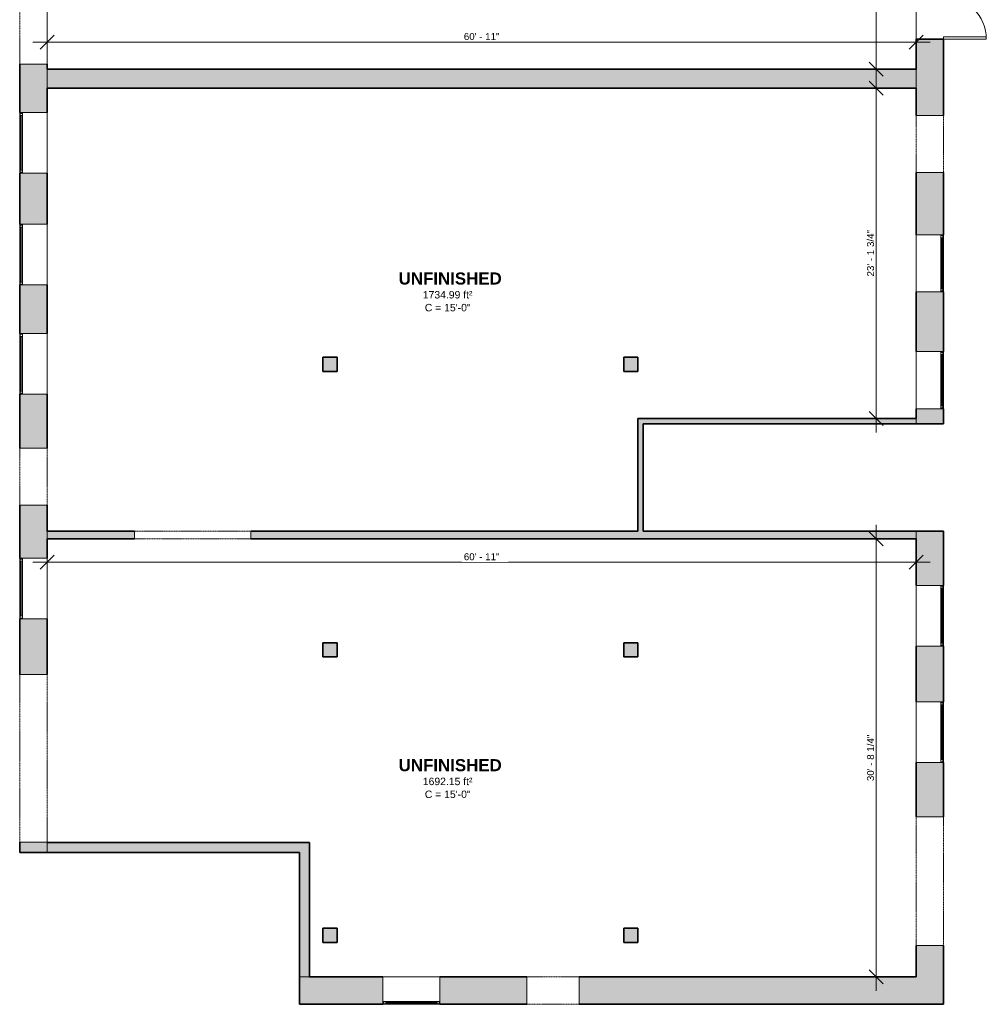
# Model space of a CAD drawing. Header units: inches. Extents: x -361 to 482, y -1192 to 1233.
# Tile 1 of 5: x -361 to 452, y -1192 to -365. Entities that reach past the tile are written whole.
import ezdxf

# ---------------------------------------------------------------- set-up
doc = ezdxf.new("R2010")
doc.units = ezdxf.units.IN
doc.header["$MEASUREMENT"] = 0
doc.linetypes.add('Overhead', pattern=[0.15625, 0.09375, -0.0625])
for name, color, linetype, lineweight in [('A-ANNO-DIMS', 211, 'Continuous', 9), ('A-ANNO-DIMS-100', 211, 'Continuous', 9), ('A-AREA-IDEN', 2, 'Continuous', 9), ('A-DETL-GENF', 92, 'Overhead', 9), ('A-DETL-MEDM', 33, 'Continuous', 9), ('A-DOOR', 31, 'Continuous', 9), ('A-FLOR', 192, 'Continuous', 9), ('A-GLAZ', 151, 'Continuous', 9), ('A-WALL', 113, 'Continuous', 9), ('A-WALL-PATT', 111, 'Continuous', 9)]:
    doc.layers.add(name, color=color, linetype=linetype, lineweight=lineweight)
doc.styles.add('Arial', font='arial.ttf', dxfattribs={"height": 6.25})
doc.styles.add('Arial_1', font='arial.ttf', dxfattribs={"height": 5.859375})
doc.styles.add('Arial_B', font='arialbd.ttf', dxfattribs={"height": 10.15625})
doc.dimstyles.new('Linear_-_1_5mm_Arial', dxfattribs={"dimscale": 12, "dimtxt": 5.978082, "dimasz": 0.984252, "dimexe": 0.984252, "dimexo": 0.656168, "dimgap": 0, "dimtad": 1, "dimrnd": 0.25, "dimzin": 1, "dimdsep": 46, "dimlunit": 4, "dimtxsty": 'Arial_1', "dimblk1": 'OBLIQUE', "dimblk2": 'OBLIQUE', "dimsah": 1, "dimcen": 0.09, "dimdle": 0.984252, "dimazin": 0, "dimtfac": 1, "dimtdec": 4, "dimtix": 1, "dimtmove": 0, "dimatfit": 3, "dimfxl": 1, "dimtvp": 1, "dimtfill": 1, "dimfrac": 2, "dimtolj": 1, "dimtzin": 0, "dimarcsym": 2})

# ---------------------------------------------------------------- blocks, each defined once
blk = doc.blocks.new('Planitar-Fixed - 24_ x 48_-2476529-Build A 1st Floor')
at = {"layer": 'A-GLAZ', "lineweight": 18}
for p, q in [((-24, 12.01), (-23.25, 12.01)), ((-23.25, 12.01), (-24, 12.01)), ((-24, 12.01), (-24, 9.78)), ((-23.25, 12.01), (-23.25, 9.78)), ((-23.25, 9.78), (-23.25, 12.01)), ((-23.25, 11.51), (-21.52, 11.51)), ((-21.52, 11.51), (-23.25, 11.51)), ((-23.25, 11.51), (-23.25, 9.78)), ((-23.25, 9.78), (-21.52, 9.78)), ((-21.52, 11.51), (-21.52, 9.78)), ((-21.52, 9.78), (-21.52, 11.51)), ((21.52, 11.51), (21.52, 9.78)), ((23.25, 11.51), (21.52, 11.51)), ((23.25, 11.51), (21.52, 11.51)), ((21.52, 11.51), (21.52, 9.78)), ((21.52, 9.78), (23.25, 9.78)), ((23.25, 12.01), (23.25, 9.78)), ((23.96, 12.01), (23.25, 12.01)), ((24, 12.01), (23.25, 12.01)), ((23.25, 12.01), (23.25, 9.78)), ((23.25, 9.78), (23.25, 11.51)), ((24, 9.78), (24, 12.01)), ((-24, -10.99), (-22.74, -10.99)), ((24, -10.99), (22.74, -10.99))]:
    blk.add_line(p, q, dxfattribs=at)
at = {"layer": 'A-GLAZ'}
for p, q in [((24, 9.78), (-24, 9.78)), ((-24, 9.78), (-24, -10.99)), ((-23.25, 12.01), (23.25, 12.01)), ((-21.52, 11.51), (21.52, 11.51)), ((24, -10.99), (24, 9.78)), ((-24, -10.99), (24, -10.99))]:
    blk.add_line(p, q, dxfattribs=at)
at = {"layer": 'A-GLAZ', "lineweight": 25}
blk.add_line((-21.52, 10.65), (21.52, 10.65), dxfattribs=at)
blk = doc.blocks.new('Planitar-Fixed - 24_ x 48_-2476463-Build A 1st Floor')
at = {"layer": 'A-GLAZ', "lineweight": 18}
for p, q in [((-25.5, 12.01), (-24.75, 12.01)), ((-24.75, 12.01), (-25.5, 12.01)), ((-25.5, 12.01), (-25.5, 9.78)), ((-24.75, 12.01), (-24.75, 9.78)), ((-24.75, 9.78), (-24.75, 12.01)), ((-24.75, 11.51), (-23.02, 11.51)), ((-23.02, 11.51), (-24.75, 11.51)), ((-24.75, 11.51), (-24.75, 9.78)), ((-24.75, 9.78), (-23.02, 9.78)), ((-23.02, 11.51), (-23.02, 9.78)), ((-23.02, 9.78), (-23.02, 11.51)), ((23.02, 11.51), (23.02, 9.78)), ((24.75, 11.51), (23.02, 11.51)), ((24.75, 11.51), (23.02, 11.51)), ((23.02, 11.51), (23.02, 9.78)), ((23.02, 9.78), (24.75, 9.78)), ((24.75, 12.01), (24.75, 9.78)), ((25.46, 12.01), (24.75, 12.01)), ((25.5, 12.01), (24.75, 12.01)), ((24.75, 12.01), (24.75, 9.78)), ((24.75, 9.78), (24.75, 11.51)), ((25.5, 9.78), (25.5, 12.01)), ((-25.5, -10.99), (-24.24, -10.99)), ((25.5, -10.99), (24.24, -10.99))]:
    blk.add_line(p, q, dxfattribs=at)
at = {"layer": 'A-GLAZ'}
for p, q in [((25.5, 9.78), (-25.5, 9.78)), ((-25.5, 9.78), (-25.5, -10.99)), ((-24.75, 12.01), (24.75, 12.01)), ((-23.02, 11.51), (23.02, 11.51)), ((25.5, -10.99), (25.5, 9.78)), ((-25.5, -10.99), (25.5, -10.99))]:
    blk.add_line(p, q, dxfattribs=at)
at = {"layer": 'A-GLAZ', "lineweight": 25}
blk.add_line((-23.02, 10.65), (23.02, 10.65), dxfattribs=at)
blk = doc.blocks.new('Planitar - Opening - 3_-8_ x 6_-8_-2478142-Build A 1st Floor')
at = {"layer": 'A-DETL-GENF'}
for p, q in [((21.68, 11.5), (-22.32, 11.5)), ((-22.32, -11.5), (21.68, -11.5))]:
    blk.add_line(p, q, dxfattribs=at)
at = {"layer": 'A-DETL-MEDM'}
for p, q in [((-22.32, 11.5), (-22.32, -11.5)), ((21.68, -11.5), (21.68, 11.5))]:
    blk.add_line(p, q, dxfattribs=at)
blk = doc.blocks.new('Planitar - Opening - 9_-0_ x 6_-8-2478174-Build A 1st Floor')
at = {"layer": 'A-DETL-GENF'}
for p, q in [((53.68, 11.5), (-54.32, 11.5)), ((-54.32, -11.5), (53.68, -11.5))]:
    blk.add_line(p, q, dxfattribs=at)
at = {"layer": 'A-DETL-MEDM'}
for p, q in [((-54.32, 11.5), (-54.32, -11.5)), ((53.68, -11.5), (53.68, 11.5))]:
    blk.add_line(p, q, dxfattribs=at)
blk = doc.blocks.new('Planitar - Opening - 8_-2_ x 6_-8-2476738-Build A 1st Floor')
at = {"layer": 'A-DETL-GENF'}
for p, q in [((48.68, 3.25), (-49.32, 3.25)), ((-49.32, -3.25), (48.68, -3.25))]:
    blk.add_line(p, q, dxfattribs=at)
at = {"layer": 'A-DETL-MEDM'}
for p, q in [((-49.32, 3.25), (-49.32, -3.25)), ((48.68, -3.25), (48.68, 3.25))]:
    blk.add_line(p, q, dxfattribs=at)
blk = doc.blocks.new('Planitar - Opening - 4_-0_ x 6_-8-2476796-Build A 1st Floor')
at = {"layer": 'A-DETL-GENF'}
for p, q in [((23.68, 11.5), (-24.32, 11.5)), ((-24.32, -11.5), (23.68, -11.5))]:
    blk.add_line(p, q, dxfattribs=at)
at = {"layer": 'A-DETL-MEDM'}
for p, q in [((-24.32, 11.5), (-24.32, -11.5)), ((23.68, -11.5), (23.68, 11.5))]:
    blk.add_line(p, q, dxfattribs=at)
blk = doc.blocks.new('Planitar - Opening - 4_-0_ x 6_-8-2478227-Build A 1st Floor')
at = {"layer": 'A-DETL-GENF'}
for p, q in [((23.68, 11.5), (-24.32, 11.5)), ((-24.32, -11.5), (23.68, -11.5))]:
    blk.add_line(p, q, dxfattribs=at)
at = {"layer": 'A-DETL-MEDM'}
for p, q in [((-24.32, 11.5), (-24.32, -11.5)), ((23.68, -11.5), (23.68, 11.5))]:
    blk.add_line(p, q, dxfattribs=at)
blk = doc.blocks.new('Planitar - Double Door_Flush Panel - 6_-0_ x 6_-8_-2483962-Build A 1st Floor')
at = {"layer": 'A-DOOR', "lineweight": 18}
for p, q in [((-36, 11.5), (-36, 47.5)), ((-36, 47.5), (-34.03, 47.5)), ((-34.03, 47.5), (-34.03, 11.5)), ((36, 47.5), (34.03, 47.5)), ((34.03, 47.5), (34.03, 11.5)), ((36, 11.5), (36, 47.5)), ((-34.03, 11.5), (-36, 11.5)), ((34.03, 11.5), (36, 11.5))]:
    blk.add_line(p, q, dxfattribs=at)
at = {"layer": 'A-DOOR'}
for centre, start, end in [((-36, 11.5), 0, 90), ((36, 11.5), 90, 180)]:
    blk.add_arc(centre, 36, start, end, dxfattribs=at)
blk = doc.blocks.new('Planitar - Opening - 11_-9_ x 6_-8-2478065-Build A 1st Floor')
at = {"layer": 'A-DETL-GENF'}
for p, q in [((70.18, 11.5), (-70.82, 11.5)), ((-70.82, -11.5), (70.18, -11.5))]:
    blk.add_line(p, q, dxfattribs=at)
at = {"layer": 'A-DETL-MEDM'}
for p, q in [((-70.82, 11.5), (-70.82, -11.5)), ((70.18, -11.5), (70.18, 11.5))]:
    blk.add_line(p, q, dxfattribs=at)
blk = doc.blocks.new('DIMBLOCK1-Build A 1st Floor')
at = {"layer": 'A-ANNO-DIMS-100', "lineweight": 35}
for p, q in [((-337.81, -820.89), (-331.91, -814.98)), ((393.19, -820.89), (399.09, -814.98)), ((-337.81, -820.89), (-343.72, -826.79)), ((393.19, -820.89), (387.28, -826.79))]:
    blk.add_line(p, q, dxfattribs=at)
at = {"layer": 'A-ANNO-DIMS-100'}
for p, q in [((-349.62, -820.89), (405, -820.89)), ((-337.81, -820.41), (-337.81, -832.7)), ((-337.81, -820.89), (-337.81, -820.41)), ((393.19, -820.41), (393.19, -832.7)), ((393.19, -820.89), (393.19, -820.41))]:
    blk.add_line(p, q, dxfattribs=at)
at = {"layer": 'A-ANNO-DIMS-100', "color": 0, "insert": (12.74, -813.28), "char_height": 5.859, "width": 35.8685, "attachment_point": 1, "line_spacing_factor": 0.941778, "style": 'Arial_1', "bg_fill": 3, "box_fill_scale": 1.25, "bg_fill_color": 256, "bg_fill_true_color": 13158600, "bg_fill_transparency": 0}
blk.add_mtext('60\' - 11"', dxfattribs=at)
blk = doc.blocks.new('_Oblique')
at = {"color": 0, "linetype": 'ByBlock', "lineweight": -2}
blk.add_line((-0.5, -0.5), (0.5, 0.5), dxfattribs=at)
blk = doc.blocks.new('DIMBLOCK2-Build A 1st Floor')
at = {"layer": 'A-ANNO-DIMS-100', "lineweight": 35}
for p, q in [((-337.81, -383.57), (-331.91, -377.67)), ((393.19, -383.57), (399.09, -377.67)), ((-337.81, -383.57), (-343.72, -389.48)), ((393.19, -383.57), (387.28, -389.48))]:
    blk.add_line(p, q, dxfattribs=at)
at = {"layer": 'A-ANNO-DIMS-100'}
for p, q in [((-349.62, -383.57), (405, -383.57)), ((-337.81, -383.1), (-337.81, -395.39)), ((-337.81, -383.57), (-337.81, -383.1)), ((393.19, -383.1), (393.19, -395.39)), ((393.19, -383.57), (393.19, -383.1))]:
    blk.add_line(p, q, dxfattribs=at)
at = {"layer": 'A-ANNO-DIMS-100', "color": 0, "insert": (12.74, -375.97), "char_height": 5.859, "width": 35.8685, "attachment_point": 1, "line_spacing_factor": 0.941778, "style": 'Arial_1', "bg_fill": 3, "box_fill_scale": 1.25, "bg_fill_color": 256, "bg_fill_true_color": 13158600, "bg_fill_transparency": 0}
blk.add_mtext('60\' - 11"', dxfattribs=at)
blk = doc.blocks.new('DIMBLOCK3-Build A 1st Floor')
at = {"layer": 'A-ANNO-DIMS-100'}
for p, q in [((359.49, -418.05), (359.49, 76.07)), ((359.01, 64.26), (371.3, 64.26)), ((359.49, 64.26), (359.01, 64.26)), ((359.01, -406.24), (371.3, -406.24)), ((359.49, -406.24), (359.01, -406.24))]:
    blk.add_line(p, q, dxfattribs=at)
at = {"layer": 'A-ANNO-DIMS-100', "lineweight": 35}
for p, q in [((359.49, 64.26), (353.58, 70.16)), ((359.49, 64.26), (365.39, 58.35)), ((359.49, -406.24), (353.58, -400.34)), ((359.49, -406.24), (365.39, -412.15))]:
    blk.add_line(p, q, dxfattribs=at)
at = {"layer": 'A-ANNO-DIMS-100', "color": 0, "insert": (351.88, -190.49), "char_height": 5.8594, "width": 46.7946, "attachment_point": 1, "rotation": 90, "line_spacing_factor": 0.941778, "style": 'Arial_1', "bg_fill": 3, "box_fill_scale": 1.25, "bg_fill_color": 256, "bg_fill_true_color": 13158600, "bg_fill_transparency": 0}
blk.add_mtext('39\' - 2 1/2"', dxfattribs=at)
blk = doc.blocks.new('DIMBLOCK4-Build A 1st Floor')
at = {"layer": 'A-ANNO-DIMS-100'}
for p, q in [((359.49, -711.8), (359.49, -410.43)), ((359.01, -422.24), (371.3, -422.24)), ((359.49, -422.24), (359.01, -422.24)), ((359.01, -699.99), (371.3, -699.99)), ((359.49, -699.99), (359.01, -699.99))]:
    blk.add_line(p, q, dxfattribs=at)
at = {"layer": 'A-ANNO-DIMS-100', "lineweight": 35}
for p, q in [((359.49, -422.24), (353.58, -416.34)), ((359.49, -422.24), (365.39, -428.15)), ((359.49, -699.99), (353.58, -694.09)), ((359.49, -699.99), (365.39, -705.9))]:
    blk.add_line(p, q, dxfattribs=at)
at = {"layer": 'A-ANNO-DIMS-100', "color": 0, "insert": (351.88, -580.62), "char_height": 5.8594, "width": 46.7946, "attachment_point": 1, "rotation": 90, "line_spacing_factor": 0.941778, "style": 'Arial_1', "bg_fill": 3, "box_fill_scale": 1.25, "bg_fill_color": 256, "bg_fill_true_color": 13158600, "bg_fill_transparency": 0}
blk.add_mtext('23\' - 1 3/4"', dxfattribs=at)
blk = doc.blocks.new('DIMBLOCK5-Build A 1st Floor')
at = {"layer": 'A-ANNO-DIMS-100'}
for p, q in [((359.49, -1181.3), (359.49, -789.43)), ((359.01, -801.24), (371.3, -801.24)), ((359.49, -801.24), (359.01, -801.24)), ((359.01, -1169.49), (371.3, -1169.49)), ((359.49, -1169.49), (359.01, -1169.49))]:
    blk.add_line(p, q, dxfattribs=at)
at = {"layer": 'A-ANNO-DIMS-100', "lineweight": 35}
for p, q in [((359.49, -801.24), (353.58, -795.34)), ((359.49, -801.24), (365.39, -807.15)), ((359.49, -1169.49), (353.58, -1163.59)), ((359.49, -1169.49), (365.39, -1175.4))]:
    blk.add_line(p, q, dxfattribs=at)
at = {"layer": 'A-ANNO-DIMS-100', "color": 0, "insert": (351.88, -1004.87), "char_height": 5.8594, "width": 46.7946, "attachment_point": 1, "rotation": 90, "line_spacing_factor": 0.941778, "style": 'Arial_1', "bg_fill": 3, "box_fill_scale": 1.25, "bg_fill_color": 256, "bg_fill_true_color": 13158600, "bg_fill_transparency": 0}
blk.add_mtext('30\' - 8 1/4"', dxfattribs=at)

msp = doc.modelspace()

# ---------------------------------------------------------------- hatches: boundary and pattern name
at = {"layer": 'A-WALL'}
for points in [[(-93.814, -660.493), (-93.814, -648.493), (-105.814, -648.493), (-105.814, -660.493)], [(159.186, -660.493), (159.186, -648.493), (147.186, -648.493), (147.186, -660.493)], [(-93.814, -900.493), (-93.814, -888.493), (-105.814, -888.493), (-105.814, -900.493)], [(159.186, -900.493), (159.186, -888.493), (147.186, -888.493), (147.186, -900.493)], [(-93.814, -1140.493), (-93.814, -1128.493), (-105.814, -1128.493), (-105.814, -1140.493)], [(159.186, -1140.493), (159.186, -1128.493), (147.186, -1128.493), (147.186, -1140.493)]]:
    msp.add_hatch(color=8, dxfattribs=at).paths.add_polyline_path(points, flags=0)
at = {"layer": 'A-WALL-PATT', "transparency": 33554560}
h = msp.add_hatch(color=8, dxfattribs=at)
h.paths.add_polyline_path([(416.186, -699.993), (416.186, -691.772), (393.186, -691.772), (393.186, -699.993), (413.954, -699.993)], flags=0)
h.paths.add_polyline_path([(413.954, -643.772), (416.186, -643.772), (416.186, -593.503), (393.186, -593.503), (393.186, -643.772)], flags=0)
h.paths.add_polyline_path([(393.186, -545.503), (416.186, -545.503), (416.186, -493.243), (393.186, -493.243)], flags=0)
h.paths.add_polyline_path([(416.186, -445.243), (416.186, -381.243), (393.186, -381.243), (393.186, -445.243)], flags=0)
h.paths.add_polyline_path([(413.954, -309.243), (416.186, -309.243), (416.186, -228.243), (393.186, -228.243), (393.186, -309.243)], flags=0)
h.paths.add_polyline_path([(393.186, -168.243), (416.186, -168.243), (416.186, -120.243), (393.186, -120.243)], flags=0)
h.paths.add_polyline_path([(416.186, -60.243), (416.186, -12.243), (393.186, -12.243), (393.186, -60.243), (413.954, -60.243)], flags=0)
h.paths.add_polyline_path([(416.186, 47.757), (416.186, 415.507), (393.186, 415.507), (393.186, 47.757), (413.954, 47.757)], flags=0)
h.paths.add_polyline_path([(416.186, 463.507), (416.186, 606.007), (393.186, 606.007), (393.186, 463.507)], flags=0)
h.paths.add_polyline_path([(413.954, 657.007), (416.186, 657.007), (416.186, 693.239), (393.186, 693.239), (393.186, 657.007)], flags=0)
h.paths.add_polyline_path([(416.186, 744.239), (416.186, 780.239), (393.186, 780.239), (393.186, 744.239), (413.954, 744.239)], flags=0)
h.paths.add_polyline_path([(416.186, 831.239), (416.186, 863.507), (393.186, 863.507), (393.186, 831.239), (413.954, 831.239)], flags=0)
h.paths.add_polyline_path([(416.186, 914.507), (416.186, 955.007), (393.186, 955.007), (393.186, 914.507), (413.954, 914.507)], flags=0)
h.paths.add_polyline_path([(393.186, 1087.007), (416.186, 1087.007), (416.186, 1175.507), (393.186, 1175.507), (393.186, 1152.507)], flags=0)
h = msp.add_hatch(color=8, dxfattribs=at)
h.paths.add_polyline_path([(-337.814, -1056.493), (-337.814, -1056.243), (-360.814, -1056.243), (-360.814, -1056.493)], flags=0)
h.paths.add_polyline_path([(-337.814, -915.243), (-337.814, -868.493), (-360.814, -868.493), (-360.814, -915.243), (-358.581, -915.243)], flags=0)
h.paths.add_polyline_path([(-337.814, -817.493), (-337.814, -772.993), (-360.814, -772.993), (-360.814, -817.493), (-358.581, -817.493)], flags=0)
h.paths.add_polyline_path([(-358.581, -724.993), (-337.814, -724.993), (-337.814, -679.493), (-360.814, -679.493), (-360.814, -724.993)], flags=0)
h.paths.add_polyline_path([(-360.814, -628.493), (-337.814, -628.493), (-337.814, -587.743), (-360.814, -587.743)], flags=0)
h.paths.add_polyline_path([(-360.814, -536.743), (-337.814, -536.743), (-337.814, -493.743), (-360.814, -493.743)], flags=0)
h.paths.add_polyline_path([(-337.814, -442.743), (-337.814, -402.243), (-360.814, -402.243), (-360.814, -442.743), (-358.581, -442.743)], flags=0)
h.paths.add_polyline_path([(-358.581, -354.243), (-337.814, -354.243), (-337.814, -306.243), (-360.814, -306.243), (-360.814, -354.243)], flags=0)
h.paths.add_polyline_path([(-360.814, -255.243), (-337.814, -255.243), (-337.814, -211.743), (-360.814, -211.743)], flags=0)
for points in [[(393.186, -422.243), (393.186, -406.243), (-337.814, -406.243), (-337.814, -422.243), (324.915, -422.243)], [(416.186, -704.493), (416.186, -699.993), (159.186, -699.993), (159.186, -704.493), (324.915, -704.493)], [(163.686, -794.743), (163.686, -704.493), (159.186, -704.493), (159.186, -794.743)], [(-125.564, -1064.993), (-125.564, -1056.493), (-360.814, -1056.493), (-360.814, -1064.993), (-272.353, -1064.993)], [(-117.064, -1169.493), (-117.064, -1056.493), (-125.564, -1056.493), (-125.564, -1169.493)]]:
    msp.add_hatch(color=8, dxfattribs=at).paths.add_polyline_path(points, flags=0)
h = msp.add_hatch(color=8, dxfattribs=at)
h.paths.add_polyline_path([(393.186, -801.243), (393.186, -794.743), (-166.314, -794.743), (-166.314, -801.243), (324.915, -801.243)], flags=0)
h.paths.add_polyline_path([(-264.314, -801.243), (-264.314, -794.743), (-337.814, -794.743), (-337.814, -801.243), (-272.353, -801.243)], flags=0)
h = msp.add_hatch(color=8, dxfattribs=at)
h.paths.add_polyline_path([(393.186, -1169.493), (416.186, -1169.493), (416.186, -1142.993), (393.186, -1142.993)], flags=0)
h.paths.add_polyline_path([(393.186, -1034.993), (416.186, -1034.993), (416.186, -989.272), (393.186, -989.272)], flags=0)
h.paths.add_polyline_path([(416.186, -938.272), (416.186, -891.272), (393.186, -891.272), (393.186, -938.272), (413.954, -938.272)], flags=0)
h.paths.add_polyline_path([(393.186, -840.272), (416.186, -840.272), (416.186, -794.743), (393.186, -794.743), (393.186, -801.243)], flags=0)
h = msp.add_hatch(color=8, dxfattribs=at)
h.paths.add_polyline_path([(416.186, -1192.493), (416.186, -1169.493), (109.686, -1169.493), (109.686, -1192.493)], flags=0)
h.paths.add_polyline_path([(-7.314, -1192.493), (65.686, -1192.493), (65.686, -1169.493), (-7.314, -1169.493), (-7.314, -1190.261)], flags=0)
h.paths.add_polyline_path([(-55.314, -1192.493), (-55.314, -1169.493), (-125.564, -1169.493), (-125.564, -1192.493)], flags=0)

# ---------------------------------------------------------------- linework, layer by layer
at = {"layer": 'A-FLOR'}
for p, q in [((393.186, -422.243), (393.186, -60.243)), ((-337.814, -205.743), (-337.814, -422.243)), ((393.186, -704.493), (393.186, -699.993)), ((-337.814, -794.743), (-337.814, -801.243)), ((393.186, -801.243), (393.186, -794.743)), ((-337.814, -1056.493), (-337.814, -1064.993)), ((-125.564, -1169.493), (-117.064, -1169.493))]:
    msp.add_line(p, q, dxfattribs=at)
at = {"layer": 'A-WALL', "lineweight": 35}
for p, q in [((416.186, -381.243), (393.186, -381.243)), ((393.186, -381.243), (393.186, -406.243)), ((416.186, -445.243), (416.186, -381.243)), ((-360.814, -402.243), (-360.814, -442.743)), ((-337.814, -406.243), (-337.814, -402.243)), ((393.186, -406.243), (-337.814, -406.243)), ((-337.814, -422.243), (393.186, -422.243)), ((-337.814, -442.743), (-337.814, -422.243)), ((393.186, -422.243), (393.186, -445.243)), ((-360.814, -493.743), (-360.814, -536.743)), ((-337.814, -536.743), (-337.814, -493.743)), ((393.186, -493.243), (393.186, -545.503)), ((416.186, -545.503), (416.186, -493.243)), ((-360.814, -587.743), (-360.814, -628.493)), ((-337.814, -628.493), (-337.814, -587.743)), ((393.186, -593.503), (393.186, -643.772)), ((416.186, -643.772), (416.186, -593.503)), ((-93.814, -648.493), (-105.814, -648.493)), ((-105.814, -648.493), (-105.814, -660.493)), ((-93.814, -660.493), (-93.814, -648.493)), ((159.186, -648.493), (147.186, -648.493)), ((147.186, -648.493), (147.186, -660.493)), ((159.186, -660.493), (159.186, -648.493)), ((-105.814, -660.493), (-93.814, -660.493)), ((147.186, -660.493), (159.186, -660.493)), ((-360.814, -679.493), (-360.814, -724.993)), ((-337.814, -724.993), (-337.814, -679.493)), ((393.186, -691.772), (393.186, -699.993)), ((416.186, -704.493), (416.186, -691.772)), ((393.186, -699.993), (159.186, -699.993)), ((159.186, -699.993), (159.186, -794.743)), ((163.686, -704.493), (416.186, -704.493)), ((163.686, -794.743), (163.686, -704.493)), ((-360.814, -772.993), (-360.814, -817.493)), ((-337.814, -794.743), (-337.814, -772.993)), ((-264.314, -794.743), (-337.814, -794.743)), ((-337.814, -801.243), (-264.314, -801.243)), ((-337.814, -817.493), (-337.814, -801.243)), ((159.186, -794.743), (-166.314, -794.743)), ((-166.314, -801.243), (393.186, -801.243)), ((416.186, -794.743), (163.686, -794.743)), ((393.186, -801.243), (393.186, -840.272)), ((416.186, -840.272), (416.186, -794.743)), ((-360.814, -868.493), (-360.814, -915.243)), ((-337.814, -915.243), (-337.814, -868.493)), ((-93.814, -888.493), (-105.814, -888.493)), ((-105.814, -888.493), (-105.814, -900.493)), ((-93.814, -900.493), (-93.814, -888.493)), ((159.186, -888.493), (147.186, -888.493)), ((147.186, -888.493), (147.186, -900.493)), ((159.186, -900.493), (159.186, -888.493)), ((393.186, -891.272), (393.186, -938.272)), ((416.186, -938.272), (416.186, -891.272)), ((-105.814, -900.493), (-93.814, -900.493)), ((147.186, -900.493), (159.186, -900.493)), ((393.186, -989.272), (393.186, -1034.993)), ((416.186, -1034.993), (416.186, -989.272)), ((-360.814, -1056.243), (-360.814, -1064.993)), ((-337.814, -1056.493), (-337.814, -1056.243)), ((-117.064, -1056.493), (-337.814, -1056.493)), ((-117.064, -1169.493), (-117.064, -1056.493)), ((-360.814, -1064.993), (-125.564, -1064.993)), ((-125.564, -1064.993), (-125.564, -1192.493)), ((-93.814, -1128.493), (-105.814, -1128.493)), ((-105.814, -1128.493), (-105.814, -1140.493)), ((-93.814, -1140.493), (-93.814, -1128.493)), ((159.186, -1128.493), (147.186, -1128.493)), ((147.186, -1128.493), (147.186, -1140.493)), ((159.186, -1140.493), (159.186, -1128.493)), ((-105.814, -1140.493), (-93.814, -1140.493)), ((147.186, -1140.493), (159.186, -1140.493)), ((393.186, -1142.993), (393.186, -1169.493)), ((416.186, -1192.493), (416.186, -1142.993)), ((-55.314, -1169.493), (-117.064, -1169.493)), ((65.686, -1169.493), (-7.314, -1169.493)), ((393.186, -1169.493), (109.686, -1169.493)), ((-125.564, -1192.493), (-55.314, -1192.493)), ((-7.314, -1192.493), (65.686, -1192.493)), ((109.686, -1192.493), (416.186, -1192.493))]:
    msp.add_line(p, q, dxfattribs=at)
at = {"layer": 'A-WALL'}
for p, q in [((-166.314, -801.243), (-166.314, -794.743)), ((109.686, -1192.493), (109.686, -1169.493))]:
    msp.add_line(p, q, dxfattribs=at)

# ---------------------------------------------------------------- block references
at = {"layer": 'A-DOOR'}
for name, p, rotation in [('Planitar - Double Door_Flush Panel - 6_-0_ x 6_-8_-2483962-Build A 1st Floor', (404.686, -345.243), 269.9999999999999), ('Planitar - Opening - 4_-0_ x 6_-8-2476796-Build A 1st Floor', (-349.314, -378.565), 269.9999999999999), ('Planitar - Opening - 4_-0_ x 6_-8-2478227-Build A 1st Floor', (404.686, -469.565), 269.9999999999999), ('Planitar - Opening - 4_-0_ x 6_-8-2476796-Build A 1st Floor', (-349.314, -749.315), 269.9999999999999), ('Planitar - Opening - 8_-2_ x 6_-8-2476738-Build A 1st Floor', (-215.636, -797.993), 180), ('Planitar - Opening - 11_-9_ x 6_-8-2478065-Build A 1st Floor', (-349.314, -986.065), 269.9999999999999), ('Planitar - Opening - 9_-0_ x 6_-8-2478174-Build A 1st Floor', (404.686, -1088.67), 89.99999999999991)]:
    msp.add_blockref(name, p, dxfattribs=dict(at, rotation=rotation))
msp.add_blockref('Planitar - Opening - 3_-8_ x 6_-8_-2478142-Build A 1st Floor', (88.009, -1180.993), dxfattribs=at)
at = {"layer": 'A-GLAZ'}
for name, p, rotation in [('Planitar-Fixed - 24_ x 48_-2476463-Build A 1st Floor', (-348.802, -468.243), 89.99999999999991), ('Planitar-Fixed - 24_ x 48_-2476463-Build A 1st Floor', (-348.802, -562.243), 89.99999999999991), ('Planitar-Fixed - 24_ x 48_-2476529-Build A 1st Floor', (404.175, -569.503), 269.9999999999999), ('Planitar-Fixed - 24_ x 48_-2476463-Build A 1st Floor', (-348.802, -653.993), 89.99999999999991), ('Planitar-Fixed - 24_ x 48_-2476529-Build A 1st Floor', (404.175, -667.772), 269.9999999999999), ('Planitar-Fixed - 24_ x 48_-2476463-Build A 1st Floor', (-348.802, -842.993), 89.99999999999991), ('Planitar-Fixed - 24_ x 48_-2476463-Build A 1st Floor', (404.175, -865.772), 269.9999999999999), ('Planitar-Fixed - 24_ x 48_-2476463-Build A 1st Floor', (404.175, -963.772), 269.9999999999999), ('Planitar-Fixed - 24_ x 48_-2476529-Build A 1st Floor', (-31.314, -1180.481), 180)]:
    msp.add_blockref(name, p, dxfattribs=dict(at, rotation=rotation))

# ---------------------------------------------------------------- texts
at = {"layer": 'A-AREA-IDEN', "attachment_point": 1}
for s, insert, char_height, width, style in [('UNFINISHED', (-42.056, -577.229), 10.1562, 101.63125, 'Arial_B'), ('1734.99 ft²', (-21.741, -592.85), 6.25, 52.39375, 'Arial'), ('C = 15\'-0"', (-20.048, -603.654), 6.25, 48.29062, 'Arial'), ('UNFINISHED', (-42.056, -986.38), 10.1562, 101.63125, 'Arial_B'), ('1692.15 ft²', (-21.741, -1002.001), 6.25, 52.39375, 'Arial'), ('C = 15\'-0"', (-20.048, -1012.805), 6.25, 48.29062, 'Arial')]:
    msp.add_mtext(s, dxfattribs=dict(at, insert=insert, char_height=char_height, width=width, style=style))

# ---------------------------------------------------------------- next in the draw order: dimensions: what is measured, and where the dimension line sits
at = {"layer": 'A-ANNO-DIMS'}
for base, p1, p2, picture, middle in [((393.186, -383.575), (-337.814, -375.223), (393.186, -375.223), 'DIMBLOCK2-Build A 1st Floor', (27.686, -380.583)), ((393.186, -820.886), (-337.814, -812.535), (393.186, -812.535), 'DIMBLOCK1-Build A 1st Floor', (27.686, -817.895))]:
    dim = msp.add_linear_dim(base=base, p1=p1, p2=p2, dimstyle='Linear_-_1_5mm_Arial', override={"dimpost": '<>', "dimfxl": 731}, dxfattribs=at)
    dim.commit()
    dim.dimension.update_dxf_attribs({"geometry": picture, "text_midpoint": middle})

# ---------------------------------------------------------------- next in the draw order: dimensions: what is measured, and where the dimension line sits
for base, p1, p2, override, picture, middle in [((359.487, 64.257), (351.135, -406.243), (351.135, 64.257), {"dimpost": '<>', "dimfxl": 470.5}, 'DIMBLOCK3-Build A 1st Floor', (356.455, -170.993)), ((359.487, -801.243), (351.135, -1169.493), (351.135, -801.243), {"dimpost": '<>', "dimfxl": 368.25}, 'DIMBLOCK5-Build A 1st Floor', (356.455, -985.368))]:
    dim = msp.add_linear_dim(base=base, p1=p1, p2=p2, angle=90, dimstyle='Linear_-_1_5mm_Arial', override=override, dxfattribs=at)
    dim.commit()
    dim.dimension.update_dxf_attribs({"geometry": picture, "text_midpoint": middle})

# ---------------------------------------------------------------- next in the draw order: dimensions: what is measured, and where the dimension line sits
dim = msp.add_linear_dim(base=(359.487, -422.243), p1=(351.135, -699.993), p2=(351.135, -422.243), angle=90, dimstyle='Linear_-_1_5mm_Arial', override={"dimpost": '<>', "dimfxl": 277.75}, dxfattribs=at)
dim.commit()
dim.dimension.update_dxf_attribs({"geometry": 'DIMBLOCK4-Build A 1st Floor', "text_midpoint": (356.455, -561.118)})

doc.saveas('drawing.dxf')
